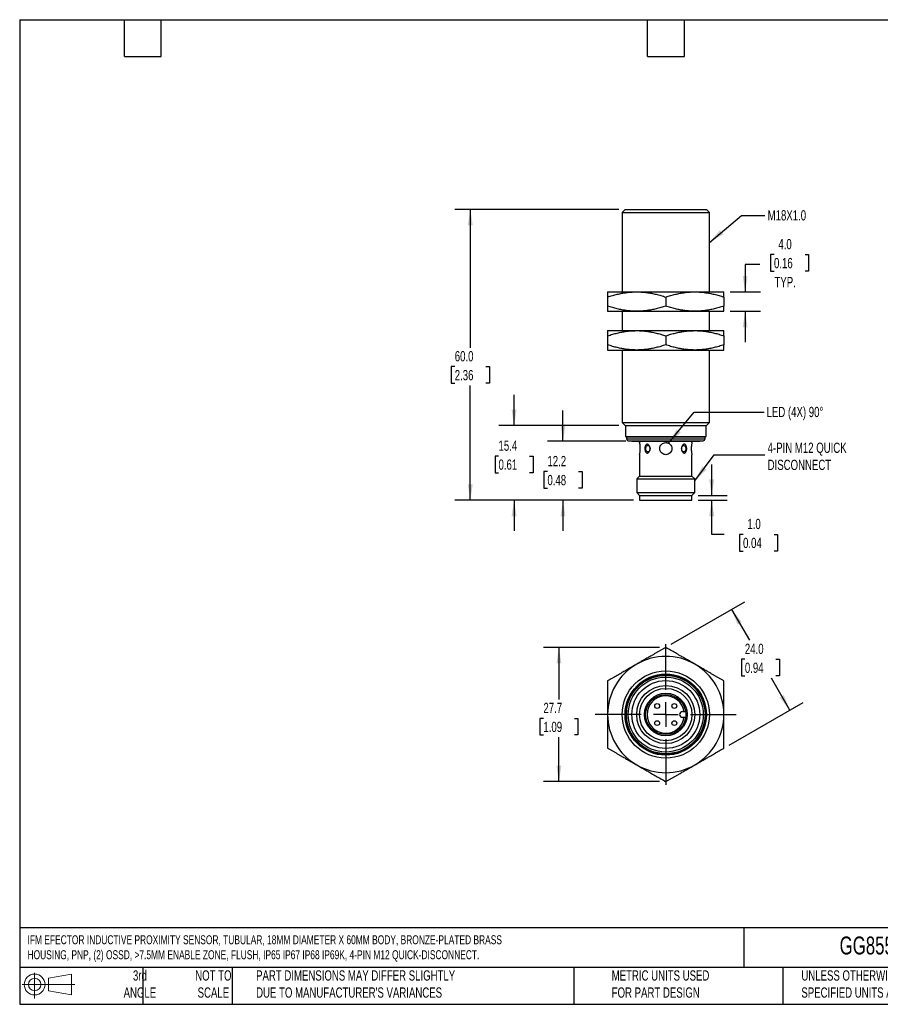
# Model space of a CAD drawing. Header units: millimetres. Extents: x 6 to 273, y 6 to 210.
# Tile 1 of 2: x 6 to 184, y 6 to 210. Entities that reach past the tile are written whole.
import ezdxf

# ---------------------------------------------------------------- set-up
doc = ezdxf.new("R2010")
doc.units = ezdxf.units.MM
doc.linetypes.add('CENTERX2', pattern=[20.32, 12.7, -2.54, 2.54, -2.54])
doc.layers.add('CENTER', color=40, linetype='CENTERX2')
doc.layers.add('DIMENSIONS', color=140, linetype='Continuous', lineweight=25)
doc.layers.add('TEXT', color=140, linetype='Continuous', lineweight=25)
doc.styles.add('SLDTEXTSTYLE0', font='TXT', dxfattribs={"width": 0.7})
doc.dimstyles.new('SLDDIMSTYLE0', dxfattribs={"dimtxt": 2.158008, "dimasz": 3.302, "dimexe": 0, "dimexo": 0.0625, "dimgap": 0.539502, "dimtad": 0, "dimtih": 1, "dimtoh": 1, "dimrnd": 1e-09, "dimzin": 4, "dimdsep": 46, "dimtxsty": 'SLDTEXTSTYLE0', "dimsah": 1, "dimcen": 0.09, "dimadec": 0, "dimazin": 1, "dimtfac": 1, "dimtmove": 0, "dimatfit": 0, "dimfxl": 0, "dimfrac": 2, "dimtolj": 1, "dimtzin": 12, "dimarcsym": 0})
doc.dimstyles.new('SLDDIMSTYLE1', dxfattribs={"dimtxt": 2.158008, "dimasz": 3.302, "dimexe": 0, "dimexo": 0.0625, "dimgap": 0.539502, "dimtad": 0, "dimtih": 1, "dimtoh": 1, "dimrnd": 1e-09, "dimzin": 12, "dimdsep": 46, "dimtxsty": 'SLDTEXTSTYLE0', "dimsah": 1, "dimcen": 0.09, "dimadec": 0, "dimazin": 3, "dimtfac": 1, "dimtmove": 0, "dimatfit": 0, "dimfxl": 0, "dimfrac": 2, "dimtolj": 1, "dimtzin": 12, "dimarcsym": 0})
doc.dimstyles.new('SLDDIMSTYLE2', dxfattribs={"dimtxt": 2.158008, "dimasz": 3.302, "dimexe": 0, "dimexo": 0.0625, "dimgap": 0.539502, "dimtad": 0, "dimtih": 1, "dimtoh": 1, "dimrnd": 1e-09, "dimzin": 4, "dimdsep": 46, "dimtxsty": 'SLDTEXTSTYLE0', "dimsah": 1, "dimcen": 0.09, "dimadec": 0, "dimazin": 1, "dimtfac": 1, "dimtofl": 0, "dimtmove": 0, "dimatfit": 3, "dimfxl": 0, "dimfrac": 2, "dimtolj": 1, "dimtzin": 12, "dimarcsym": 0})
doc.dimstyles.new('SLDDIMSTYLE3', dxfattribs={"dimtxt": 0.18, "dimasz": 3.302, "dimexe": 0, "dimexo": 0.0625, "dimgap": 0, "dimtad": 0, "dimtih": 1, "dimtoh": 1, "dimdec": 0, "dimrnd": 1e-09, "dimzin": 0, "dimdsep": 46, "dimtxsty": 'Standard', "dimsah": 1, "dimcen": 0.09, "dimadec": 0, "dimazin": 0, "dimtfac": 3.302, "dimtdec": 0, "dimtofl": 0, "dimtmove": 0, "dimatfit": 3, "dimfxl": 0, "dimfrac": 2, "dimtolj": 1, "dimtzin": 0, "dimarcsym": 0})
doc.dimstyles.new('SLDDIMSTYLE4', dxfattribs={"dimtxt": 2.158008, "dimasz": 3.302, "dimexe": 0, "dimexo": 0.0625, "dimgap": 0.539502, "dimtad": 0, "dimtih": 1, "dimtoh": 1, "dimrnd": 1e-09, "dimzin": 12, "dimdsep": 46, "dimtxsty": 'SLDTEXTSTYLE0', "dimsah": 1, "dimcen": 0.09, "dimadec": 0, "dimazin": 3, "dimtfac": 1, "dimtofl": 0, "dimtmove": 0, "dimatfit": 3, "dimfxl": 0, "dimfrac": 2, "dimtolj": 1, "dimtzin": 12, "dimarcsym": 0})

# ---------------------------------------------------------------- blocks, each defined once
blk = doc.blocks.new('Block11')
at = {"color": 7, "linetype": 'Continuous', "lineweight": 18}
for p, q in [((2.59, 5.31), (2.59, 0)), ((5.48, 4.17), (10.18, 5.03)), ((5.48, 1.6), (5.48, 4.17)), ((10.18, 5.03), (10.18, 0.73)), ((0, 2.88), (10.87, 2.88)), ((5.48, 1.6), (10.18, 0.73))]:
    blk.add_line(p, q, dxfattribs=at)
for radius in [2.15, 1.29]:
    blk.add_circle((2.59, 2.88), radius, dxfattribs=at)
blk = doc.blocks.new('Block12')
at = {"color": 7, "linetype": 'Continuous'}
blk.add_blockref('Block11', (0, 0), dxfattribs=at)
blk = doc.blocks.new('_D')
at = {"layer": 'DIMENSIONS'}
for p, q in [((149.1, 111.38), (149.1, 117.73)), ((146.3, 111.38), (152.27, 111.38)), ((146.3, 110.38), (152.27, 110.38)), ((149.1, 103.33), (149.1, 110.38)), ((151.68, 103.33), (149.1, 103.33)), ((155.57, 103.33), (154.84, 103.33)), ((154.84, 103.33), (154.84, 99.9)), ((161.98, 103.33), (162.71, 103.33)), ((162.71, 103.33), (162.71, 99.9)), ((154.84, 99.9), (155.57, 99.9)), ((162.71, 99.9), (161.98, 99.9))]:
    blk.add_line(p, q, dxfattribs=at)
for points in [[(149.1, 111.38), (149.61, 114.68), (148.59, 114.68)], [(149.1, 110.38), (148.59, 107.08), (149.61, 107.08)]]:
    blk.add_solid(points, dxfattribs=at)
at = {"layer": 'DIMENSIONS', "char_height": 2.117, "attachment_point": 1, "style": 'SLDTEXTSTYLE0'}
for s, insert in [('1.0', (156.47, 106.54)), ('0.04', (155.57, 102.63))]:
    blk.add_mtext(s, dxfattribs=dict(at, insert=insert))
blk = doc.blocks.new('_D_1')
at = {"layer": 'DIMENSIONS'}
for p, q in [((118.43, 122.58), (118.43, 128.93)), ((131.36, 122.58), (115.25, 122.58)), ((115.22, 116.31), (114.5, 116.31)), ((114.5, 116.31), (114.5, 112.88)), ((121.64, 116.31), (122.36, 116.31)), ((122.36, 116.31), (122.36, 112.88)), ((114.5, 112.88), (115.22, 112.88)), ((122.36, 112.88), (121.64, 112.88)), ((132.96, 110.38), (115.25, 110.38)), ((118.43, 110.38), (118.43, 104.03))]:
    blk.add_line(p, q, dxfattribs=at)
for points in [[(118.43, 122.58), (118.94, 125.88), (117.92, 125.88)], [(118.43, 110.38), (117.92, 107.08), (118.94, 107.08)]]:
    blk.add_solid(points, dxfattribs=at)
at = {"layer": 'DIMENSIONS', "char_height": 2.117, "attachment_point": 1, "style": 'SLDTEXTSTYLE0'}
for s, insert in [('12.2', (115.22, 119.52)), ('0.48', (115.22, 115.6))]:
    blk.add_mtext(s, dxfattribs=dict(at, insert=insert))
blk = doc.blocks.new('_D_2')
at = {"layer": 'DIMENSIONS'}
for p, q in [((108.34, 125.78), (108.34, 132.13)), ((129.98, 125.78), (105.16, 125.78)), ((105.13, 119.49), (104.41, 119.49)), ((104.41, 119.49), (104.41, 116.06)), ((111.54, 119.49), (112.27, 119.49)), ((112.27, 119.49), (112.27, 116.06)), ((104.41, 116.06), (105.13, 116.06)), ((112.27, 116.06), (111.54, 116.06)), ((132.96, 110.38), (105.16, 110.38)), ((108.34, 110.38), (108.34, 104.03))]:
    blk.add_line(p, q, dxfattribs=at)
for points in [[(108.34, 125.78), (108.85, 129.08), (107.83, 129.08)], [(108.34, 110.38), (107.83, 107.08), (108.85, 107.08)]]:
    blk.add_solid(points, dxfattribs=at)
at = {"layer": 'DIMENSIONS', "char_height": 2.117, "attachment_point": 1, "style": 'SLDTEXTSTYLE0'}
for s, insert in [('15.4', (105.13, 122.7)), ('0.61', (105.13, 118.79))]:
    blk.add_mtext(s, dxfattribs=dict(at, insert=insert))
blk = doc.blocks.new('_D_3')
at = {"layer": 'DIMENSIONS'}
for p, q in [((129.98, 170.38), (96.13, 170.38)), ((99.31, 170.38), (99.31, 141.86)), ((96.1, 137.95), (95.38, 137.95)), ((95.38, 137.95), (95.38, 134.52)), ((102.52, 137.95), (103.24, 137.95)), ((103.24, 137.95), (103.24, 134.52)), ((95.38, 134.52), (96.1, 134.52)), ((103.24, 134.52), (102.52, 134.52)), ((99.31, 110.38), (99.31, 134.04)), ((132.96, 110.38), (96.13, 110.38))]:
    blk.add_line(p, q, dxfattribs=at)
for points in [[(99.31, 170.38), (98.8, 167.08), (99.82, 167.08)], [(99.31, 110.38), (99.82, 113.68), (98.8, 113.68)]]:
    blk.add_solid(points, dxfattribs=at)
at = {"layer": 'DIMENSIONS', "char_height": 2.117, "attachment_point": 1, "style": 'SLDTEXTSTYLE0'}
for s, insert in [('60.0', (96.1, 141.16)), ('2.36', (96.1, 137.25))]:
    blk.add_mtext(s, dxfattribs=dict(at, insert=insert))
blk = doc.blocks.new('_D_4')
at = {"layer": 'DIMENSIONS'}
for p, q in [((161.96, 161.08), (161.23, 161.08)), ((161.23, 161.08), (161.23, 157.65)), ((168.37, 161.08), (169.1, 161.08)), ((169.1, 161.08), (169.1, 157.65)), ((159.06, 159.06), (156.01, 159.06)), ((156.01, 159.06), (156.01, 153.38)), ((161.23, 157.65), (161.96, 157.65)), ((169.1, 157.65), (168.37, 157.65)), ((152.9, 153.38), (159.18, 153.38)), ((152.9, 149.38), (159.18, 149.38)), ((156.01, 149.38), (156.01, 143.03))]:
    blk.add_line(p, q, dxfattribs=at)
for points in [[(156.01, 153.38), (156.51, 156.68), (155.5, 156.68)], [(156.01, 149.38), (155.5, 146.08), (156.51, 146.08)]]:
    blk.add_solid(points, dxfattribs=at)
at = {"layer": 'DIMENSIONS', "char_height": 2.117, "attachment_point": 1, "style": 'SLDTEXTSTYLE0'}
for s, insert in [('4.0', (162.86, 164.29)), ('0.16', (161.96, 160.38)), ('TYP.', (162.06, 156.46))]:
    blk.add_mtext(s, dxfattribs=dict(at, insert=insert))
blk = doc.blocks.new('_D_5')
at = {"layer": 'DIMENSIONS'}
for p, q in [((138.36, 80.01), (114.42, 80.01)), ((117.59, 80.01), (117.59, 69.28)), ((114.39, 65.36), (113.66, 65.36)), ((113.66, 65.36), (113.66, 61.93)), ((120.8, 65.36), (121.52, 65.36)), ((121.52, 65.36), (121.52, 61.93)), ((113.66, 61.93), (114.39, 61.93)), ((117.59, 52.3), (117.59, 61.45)), ((121.52, 61.93), (120.8, 61.93)), ((138.36, 52.3), (114.42, 52.3))]:
    blk.add_line(p, q, dxfattribs=at)
for points in [[(117.59, 80.01), (117.08, 76.71), (118.1, 76.71)], [(117.59, 52.3), (118.1, 55.6), (117.08, 55.6)]]:
    blk.add_solid(points, dxfattribs=at)
at = {"layer": 'DIMENSIONS', "char_height": 2.117, "attachment_point": 1, "style": 'SLDTEXTSTYLE0'}
for s, insert in [('27.7', (114.39, 68.57)), ('1.09', (114.39, 64.66))]:
    blk.add_mtext(s, dxfattribs=dict(at, insert=insert))
blk = doc.blocks.new('_D_6')
at = {"layer": 'DIMENSIONS'}
for p, q in [((140.73, 80.64), (155.96, 89.44)), ((153.21, 87.85), (156.9, 81.47)), ((155.95, 77.56), (155.22, 77.56)), ((155.22, 77.56), (155.22, 74.13)), ((162.36, 77.56), (163.09, 77.56)), ((163.09, 77.56), (163.09, 74.13)), ((155.22, 74.13), (155.95, 74.13)), ((165.21, 67.07), (161.41, 73.64)), ((163.09, 74.13), (162.36, 74.13)), ((152.73, 59.86), (167.96, 68.65))]:
    blk.add_line(p, q, dxfattribs=at)
for points in [[(153.21, 87.85), (154.42, 84.74), (155.3, 85.24)], [(165.21, 67.07), (164, 70.18), (163.12, 69.67)]]:
    blk.add_solid(points, dxfattribs=at)
at = {"layer": 'DIMENSIONS', "char_height": 2.117, "attachment_point": 1, "style": 'SLDTEXTSTYLE0'}
for s, insert in [('24.0', (155.95, 80.77)), ('0.94', (155.95, 76.86))]:
    blk.add_mtext(s, dxfattribs=dict(at, insert=insert))
blk = doc.blocks.new('SW_CENTERMARKSYMBOL_0')
at = {"layer": 'CENTER', "color": 0}
for p, q in [((0, 5.08), (0, 14.54)), ((0, 0), (0, 2.54)), ((-5.08, 0), (-14.54, 0)), ((0, 0), (-2.54, 0)), ((0, 0), (0, -2.54)), ((0, 0), (2.54, 0)), ((5.08, 0), (14.54, 0)), ((0, -5.08), (0, -14.54))]:
    blk.add_line(p, q, dxfattribs=at)

msp = doc.modelspace()

# ---------------------------------------------------------------- linework, layer by layer
for p, q in [((131.245, 170.378), (130.632, 169.765)), ((130.632, 169.765), (130.632, 153.378)), ((130.632, 169.765), (148.632, 169.765)), ((131.245, 170.378), (148.018, 170.378)), ((148.632, 169.765), (148.018, 170.378)), ((148.632, 153.378), (148.632, 169.765)), ((127.632, 153.378), (133.632, 153.378)), ((133.632, 153.378), (145.632, 153.378)), ((145.632, 153.378), (151.632, 153.378)), ((127.632, 152.307), (127.632, 150.45)), ((139.632, 152.307), (139.632, 150.45)), ((151.632, 152.307), (151.632, 150.45)), ((127.632, 149.378), (133.632, 149.378)), ((130.632, 149.378), (130.632, 145.378)), ((133.632, 149.378), (145.632, 149.378)), ((145.632, 149.378), (151.632, 149.378)), ((148.632, 145.378), (148.632, 149.378)), ((127.632, 145.378), (133.632, 145.378)), ((127.632, 144.307), (127.632, 142.45)), ((133.632, 145.378), (145.632, 145.378)), ((139.632, 144.307), (139.632, 142.45)), ((145.632, 145.378), (151.632, 145.378)), ((151.632, 144.307), (151.632, 142.45)), ((127.632, 141.378), (133.632, 141.378)), ((130.632, 141.378), (130.632, 126.392)), ((133.632, 141.378), (145.632, 141.378)), ((145.632, 141.378), (151.632, 141.378)), ((148.632, 126.392), (148.632, 141.378)), ((130.632, 126.392), (131.245, 125.778)), ((130.632, 126.392), (148.632, 126.392)), ((148.018, 125.778), (148.632, 126.392)), ((131.245, 125.778), (148.018, 125.778)), ((131.332, 125.778), (131.332, 123.498)), ((147.932, 123.498), (147.932, 125.778)), ((131.332, 123.498), (147.932, 123.498)), ((131.532, 123.478), (131.532, 123.041)), ((131.532, 123.478), (147.732, 123.478)), ((131.532, 123.041), (147.732, 123.041)), ((131.897, 122.643), (132.632, 122.578)), ((131.897, 122.643), (147.367, 122.643)), ((132.632, 122.578), (146.632, 122.578)), ((134.232, 122.578), (134.232, 122.262)), ((145.032, 122.262), (145.032, 122.578)), ((146.632, 122.578), (147.367, 122.643)), ((147.732, 123.041), (147.732, 123.478)), ((136.383, 121.094), (136.384, 121.058)), ((136.384, 121.058), (136.386, 120.985)), ((142.876, 121.028), (142.877, 121.067)), ((142.881, 120.963), (142.876, 121.028)), ((134.232, 119.778), (134.232, 115.378)), ((145.032, 115.378), (145.032, 119.778)), ((134.245, 115.378), (133.632, 114.765)), ((133.632, 114.765), (133.632, 111.992)), ((133.632, 114.765), (145.632, 114.765)), ((134.232, 115.378), (145.032, 115.378)), ((145.632, 114.765), (145.018, 115.378)), ((145.632, 111.992), (145.632, 114.765)), ((133.632, 111.992), (134.245, 111.378)), ((133.632, 111.992), (145.632, 111.992)), ((145.018, 111.378), (145.632, 111.992)), ((134.232, 111.378), (134.232, 110.378)), ((134.232, 111.378), (145.032, 111.378)), ((134.232, 110.378), (145.032, 110.378)), ((145.032, 110.378), (145.032, 111.378)), ((143.092, 66.753), (143.738, 66.753)), ((143.738, 65.553), (143.092, 65.553))]:
    msp.add_line(p, q)
at = {"flags": 128}
for points in [[(135.488, 121.028), (135.506, 121.213), (135.561, 121.383), (135.648, 121.524), (135.759, 121.625), (135.885, 121.677), (136.017, 121.677), (136.129, 121.634)], [(136.121, 120.418), (136.017, 120.379), (135.885, 120.379), (135.759, 120.432), (135.648, 120.533), (135.561, 120.674), (135.506, 120.844), (135.488, 121.028)], [(143.134, 121.634), (143.246, 121.677), (143.378, 121.677), (143.505, 121.625), (143.616, 121.524), (143.702, 121.383), (143.757, 121.213), (143.776, 121.028), (143.757, 120.844), (143.702, 120.674), (143.616, 120.533), (143.505, 120.432), (143.378, 120.379), (143.246, 120.379), (143.14, 120.42)]]:
    msp.add_lwpolyline(points, dxfattribs=at)
for centre, radius in [((139.632, 66.153), 9), ((139.632, 66.153), 8.386), ((139.632, 66.153), 8.3), ((139.632, 66.153), 8.1), ((139.632, 66.153), 7.735), ((139.632, 66.153), 7), ((139.632, 66.153), 6), ((139.632, 66.153), 5.4), ((139.632, 66.153), 4.4), ((139.632, 66.153), 4.15), ((137.864, 67.921), 0.5), ((141.399, 67.921), 0.5), ((137.864, 64.385), 0.5), ((141.399, 64.385), 0.5)]:
    msp.add_circle(centre, radius)
for centre, radius, start, end in [((131.63, 125.476), 2, 261.40912, 267.1697), ((131.932, 123.041), 0.4, 180, 265), ((147.332, 123.041), 0.4, 275, 0), ((147.633, 125.476), 2, 272.8303, 278.59088), ((139.632, 66.153), 12, 60, 120), ((139.632, 66.153), 12, 120, 180), ((139.632, 66.153), 12, 0, 60), ((139.632, 66.153), 3.85, 8.96576, 351.03424), ((139.632, 66.153), 12, 180, 240), ((143.092, 66.153), 0.6, 90, 270), ((139.632, 66.153), 12, 300, 0), ((139.632, 66.153), 12, 240, 300)]:
    msp.add_arc(centre, radius, start, end)
for points, knots in [([(127.632, 152.307), (127.801, 152.362), (128.136, 152.472), (128.638, 152.622), (129.134, 152.759), (129.625, 152.884), (130.114, 152.994), (130.689, 153.11), (131.353, 153.22), (132.11, 153.31), (132.869, 153.368), (133.378, 153.375), (133.632, 153.378)], [0, 0, 0, 0, 0.08655624, 0.17156739, 0.25522419, 0.33773688, 0.41933511, 0.50026758, 0.62550278, 0.7495215, 0.87504539, 1, 1, 1, 1]), ([(127.632, 153.378), (127.632, 153.377), (127.632, 153.376), (127.632, 153.361), (127.632, 153.338), (127.632, 153.295), (127.632, 153.218), (127.632, 153.081), (127.632, 152.885), (127.632, 152.625), (127.632, 152.414), (127.632, 152.307)], [0, 0, 0, 0, 0.0626627, 0.125246, 0.1879442, 0.2509489, 0.3758437, 0.5021047, 0.6638713, 0.8292593, 1, 1, 1, 1]), ([(133.632, 153.378), (133.759, 153.377), (134.013, 153.376), (134.395, 153.361), (134.776, 153.338), (135.282, 153.295), (135.913, 153.219), (136.741, 153.082), (137.647, 152.887), (138.637, 152.626), (139.297, 152.414), (139.632, 152.307)], [0, 0, 0, 0, 0.0626502, 0.1252211, 0.1879067, 0.2508987, 0.3749653, 0.5003769, 0.6626962, 0.8286532, 1, 1, 1, 1]), ([(139.632, 152.307), (139.801, 152.362), (140.136, 152.472), (140.638, 152.622), (141.134, 152.759), (141.625, 152.884), (142.113, 152.994), (142.689, 153.11), (143.353, 153.22), (144.11, 153.31), (144.869, 153.368), (145.378, 153.375), (145.632, 153.378)], [0, 0, 0, 0, 0.0865562, 0.1715674, 0.2552242, 0.3377369, 0.4193351, 0.5002676, 0.6255028, 0.7495215, 0.8750454, 1, 1, 1, 1]), ([(145.632, 153.378), (145.759, 153.377), (146.013, 153.376), (146.395, 153.361), (146.776, 153.338), (147.282, 153.295), (147.913, 153.219), (148.741, 153.082), (149.647, 152.887), (150.637, 152.626), (151.296, 152.414), (151.632, 152.307)], [0, 0, 0, 0, 0.0626502, 0.1252211, 0.1879067, 0.2508987, 0.3749653, 0.5003769, 0.6626962, 0.8286532, 1, 1, 1, 1]), ([(151.632, 152.307), (151.632, 152.362), (151.632, 152.471), (151.632, 152.62), (151.631, 152.758), (151.631, 152.881), (151.632, 152.992), (151.632, 153.108), (151.632, 153.219), (151.632, 153.31), (151.632, 153.368), (151.632, 153.375), (151.632, 153.378)], [0, 0, 0, 0, 0.0861359, 0.1707423, 0.254007, 0.3361369, 0.417358, 0.4979147, 0.6241672, 0.7490677, 0.8747588, 1, 1, 1, 1]), ([(133.632, 149.378), (133.505, 149.379), (133.25, 149.381), (132.869, 149.396), (132.487, 149.419), (131.981, 149.462), (131.35, 149.538), (130.522, 149.675), (129.616, 149.87), (128.627, 150.13), (127.967, 150.342), (127.632, 150.45)], [0, 0, 0, 0, 0.06265025, 0.1252211, 0.18790673, 0.25089872, 0.37496531, 0.50037693, 0.66269618, 0.8286532, 1, 1, 1, 1]), ([(127.632, 150.45), (127.632, 150.395), (127.632, 150.286), (127.632, 150.136), (127.632, 149.999), (127.632, 149.876), (127.632, 149.765), (127.632, 149.649), (127.632, 149.538), (127.632, 149.447), (127.632, 149.389), (127.632, 149.382), (127.632, 149.378)], [0, 0, 0, 0, 0.0861359, 0.1707423, 0.254007, 0.3361369, 0.417358, 0.4979147, 0.6241672, 0.7490677, 0.8747588, 1, 1, 1, 1]), ([(139.632, 150.45), (139.463, 150.395), (139.127, 150.285), (138.626, 150.135), (138.13, 149.997), (137.638, 149.873), (137.15, 149.762), (136.574, 149.647), (135.91, 149.537), (135.153, 149.447), (134.394, 149.389), (133.885, 149.382), (133.632, 149.378)], [0, 0, 0, 0, 0.08655624, 0.17156739, 0.25522419, 0.33773688, 0.41933511, 0.50026758, 0.62550278, 0.7495215, 0.87504539, 1, 1, 1, 1]), ([(145.632, 149.378), (145.505, 149.379), (145.25, 149.381), (144.869, 149.396), (144.487, 149.419), (143.981, 149.462), (143.35, 149.538), (142.522, 149.675), (141.616, 149.87), (140.627, 150.13), (139.967, 150.342), (139.632, 150.45)], [0, 0, 0, 0, 0.0626502, 0.1252211, 0.1879067, 0.2508987, 0.3749653, 0.5003769, 0.6626962, 0.8286532, 1, 1, 1, 1]), ([(151.632, 150.45), (151.463, 150.395), (151.127, 150.285), (150.626, 150.135), (150.13, 149.997), (149.638, 149.873), (149.15, 149.762), (148.574, 149.647), (147.91, 149.537), (147.153, 149.447), (146.394, 149.389), (145.885, 149.382), (145.632, 149.378)], [0, 0, 0, 0, 0.0865562, 0.1715674, 0.2552242, 0.3377369, 0.4193351, 0.5002676, 0.6255028, 0.7495215, 0.8750454, 1, 1, 1, 1]), ([(151.632, 149.378), (151.632, 149.379), (151.632, 149.381), (151.632, 149.396), (151.632, 149.419), (151.632, 149.462), (151.632, 149.538), (151.632, 149.676), (151.631, 149.871), (151.632, 150.131), (151.632, 150.343), (151.632, 150.45)], [0, 0, 0, 0, 0.0626627, 0.125246, 0.1879442, 0.2509489, 0.3758437, 0.5021047, 0.6638713, 0.8292593, 1, 1, 1, 1]), ([(127.632, 144.307), (127.801, 144.362), (128.136, 144.472), (128.638, 144.622), (129.134, 144.759), (129.625, 144.884), (130.114, 144.994), (130.689, 145.11), (131.353, 145.22), (132.11, 145.31), (132.869, 145.368), (133.378, 145.375), (133.632, 145.378)], [0, 0, 0, 0, 0.08655624, 0.17156739, 0.25522419, 0.33773688, 0.41933511, 0.50026758, 0.62550278, 0.7495215, 0.87504539, 1, 1, 1, 1]), ([(127.632, 145.378), (127.632, 145.377), (127.632, 145.376), (127.632, 145.361), (127.632, 145.338), (127.632, 145.295), (127.632, 145.218), (127.632, 145.081), (127.632, 144.885), (127.632, 144.625), (127.632, 144.414), (127.632, 144.307)], [0, 0, 0, 0, 0.0626627, 0.125246, 0.1879442, 0.2509489, 0.3758437, 0.5021047, 0.6638713, 0.8292593, 1, 1, 1, 1]), ([(133.632, 145.378), (133.759, 145.377), (134.013, 145.376), (134.395, 145.361), (134.776, 145.338), (135.282, 145.295), (135.913, 145.219), (136.741, 145.082), (137.647, 144.887), (138.637, 144.626), (139.297, 144.414), (139.632, 144.307)], [0, 0, 0, 0, 0.0626502, 0.1252211, 0.1879067, 0.2508987, 0.3749653, 0.5003769, 0.6626962, 0.8286532, 1, 1, 1, 1]), ([(139.632, 144.307), (139.801, 144.362), (140.136, 144.472), (140.638, 144.622), (141.134, 144.759), (141.625, 144.884), (142.113, 144.994), (142.689, 145.11), (143.353, 145.22), (144.11, 145.31), (144.869, 145.368), (145.378, 145.375), (145.632, 145.378)], [0, 0, 0, 0, 0.0865562, 0.1715674, 0.2552242, 0.3377369, 0.4193351, 0.5002676, 0.6255028, 0.7495215, 0.8750454, 1, 1, 1, 1]), ([(145.632, 145.378), (145.759, 145.377), (146.013, 145.376), (146.395, 145.361), (146.776, 145.338), (147.282, 145.295), (147.913, 145.219), (148.741, 145.082), (149.647, 144.887), (150.637, 144.626), (151.296, 144.414), (151.632, 144.307)], [0, 0, 0, 0, 0.0626502, 0.1252211, 0.1879067, 0.2508987, 0.3749653, 0.5003769, 0.6626962, 0.8286532, 1, 1, 1, 1]), ([(151.632, 144.307), (151.632, 144.362), (151.632, 144.471), (151.632, 144.62), (151.631, 144.758), (151.631, 144.881), (151.632, 144.992), (151.632, 145.108), (151.632, 145.219), (151.632, 145.31), (151.632, 145.368), (151.632, 145.375), (151.632, 145.378)], [0, 0, 0, 0, 0.0861359, 0.1707423, 0.254007, 0.3361369, 0.417358, 0.4979147, 0.6241672, 0.7490677, 0.8747588, 1, 1, 1, 1]), ([(133.632, 141.378), (133.505, 141.379), (133.25, 141.381), (132.869, 141.396), (132.487, 141.419), (131.981, 141.462), (131.35, 141.538), (130.522, 141.675), (129.616, 141.87), (128.627, 142.13), (127.967, 142.342), (127.632, 142.45)], [0, 0, 0, 0, 0.0626502, 0.1252211, 0.1879067, 0.2508987, 0.3749653, 0.5003769, 0.6626962, 0.8286532, 1, 1, 1, 1]), ([(127.632, 142.45), (127.632, 142.395), (127.632, 142.286), (127.632, 142.136), (127.632, 141.999), (127.632, 141.876), (127.632, 141.765), (127.632, 141.649), (127.632, 141.538), (127.632, 141.447), (127.632, 141.389), (127.632, 141.382), (127.632, 141.378)], [0, 0, 0, 0, 0.0861359, 0.1707423, 0.254007, 0.3361369, 0.417358, 0.4979147, 0.6241672, 0.7490677, 0.8747588, 1, 1, 1, 1]), ([(139.632, 142.45), (139.463, 142.395), (139.127, 142.285), (138.626, 142.135), (138.13, 141.997), (137.638, 141.873), (137.15, 141.762), (136.574, 141.647), (135.91, 141.537), (135.153, 141.447), (134.394, 141.389), (133.885, 141.382), (133.632, 141.378)], [0, 0, 0, 0, 0.0865562, 0.1715674, 0.2552242, 0.3377369, 0.4193351, 0.5002676, 0.6255028, 0.7495215, 0.8750454, 1, 1, 1, 1]), ([(145.632, 141.378), (145.505, 141.379), (145.25, 141.381), (144.869, 141.396), (144.487, 141.419), (143.981, 141.462), (143.35, 141.538), (142.522, 141.675), (141.616, 141.87), (140.627, 142.13), (139.967, 142.342), (139.632, 142.45)], [0, 0, 0, 0, 0.0626502, 0.1252211, 0.1879067, 0.2508987, 0.3749653, 0.5003769, 0.6626962, 0.8286532, 1, 1, 1, 1]), ([(151.632, 142.45), (151.463, 142.395), (151.127, 142.285), (150.626, 142.135), (150.13, 141.997), (149.638, 141.873), (149.15, 141.762), (148.574, 141.647), (147.91, 141.537), (147.153, 141.447), (146.394, 141.389), (145.885, 141.382), (145.632, 141.378)], [0, 0, 0, 0, 0.08655624, 0.17156739, 0.25522419, 0.33773688, 0.41933511, 0.50026758, 0.62550278, 0.7495215, 0.87504539, 1, 1, 1, 1]), ([(151.632, 141.378), (151.632, 141.379), (151.632, 141.381), (151.632, 141.396), (151.632, 141.419), (151.632, 141.462), (151.632, 141.538), (151.632, 141.676), (151.631, 141.871), (151.632, 142.131), (151.632, 142.343), (151.632, 142.45)], [0, 0, 0, 0, 0.0626627, 0.125246, 0.1879442, 0.2509489, 0.3758437, 0.5021047, 0.6638713, 0.8292593, 1, 1, 1, 1]), ([(134.232, 119.778), (134.234, 119.787), (134.239, 119.807), (134.277, 119.984), (134.329, 120.278), (134.37, 120.653), (134.384, 121.071), (134.363, 121.489), (134.317, 121.856), (134.267, 122.122), (134.234, 122.267), (134.235, 122.263), (134.236, 122.262)], [0, 0, 0, 0, 0.0851962, 0.1935986, 0.3004613, 0.4049562, 0.5098836, 0.6174417, 0.7256676, 0.8317027, 0.9360848, 1, 1, 1, 1]), ([(135.813, 121.965), (135.791, 121.956), (135.746, 121.939), (135.684, 121.902), (135.626, 121.859), (135.574, 121.809), (135.526, 121.753), (135.483, 121.692), (135.445, 121.626), (135.387, 121.503), (135.328, 121.307), (135.311, 121.12), (135.311, 120.944), (135.326, 120.769), (135.385, 120.552), (135.468, 120.382), (135.561, 120.255), (135.676, 120.151), (135.767, 120.112), (135.813, 120.092)], [0, 0, 0, 0, 0.0382493, 0.0756568, 0.1122837, 0.148195, 0.1834584, 0.2181426, 0.2523169, 0.28605, 0.3947717, 0.499398, 0.5001252, 0.5983942, 0.6994505, 0.7705065, 0.8438468, 0.9201318, 1, 1, 1, 1]), ([(135.813, 120.092), (135.836, 120.1), (135.881, 120.118), (135.947, 120.154), (136.01, 120.198), (136.069, 120.248), (136.124, 120.303), (136.175, 120.365), (136.222, 120.431), (136.293, 120.553), (136.369, 120.75), (136.403, 121.021), (136.373, 121.286), (136.295, 121.504), (136.194, 121.674), (136.083, 121.801), (135.954, 121.905), (135.861, 121.945), (135.813, 121.965)], [0, 0, 0, 0, 0.0382495, 0.0756572, 0.1122843, 0.1481959, 0.1834595, 0.2181439, 0.2523183, 0.2860517, 0.394774, 0.4994009, 0.5978189, 0.6990106, 0.7701573, 0.8435985, 0.9199985, 1, 1, 1, 1]), ([(138.382, 121.028), (138.382, 120.863), (138.415, 120.698), (138.54, 120.397), (138.634, 120.259), (138.863, 120.029), (139.002, 119.936), (139.228, 119.842), (139.308, 119.818), (139.469, 119.786), (139.55, 119.778), (139.797, 119.778), (139.96, 119.811), (140.264, 119.938), (140.401, 120.03), (140.632, 120.261), (140.724, 120.399), (140.849, 120.7), (140.882, 120.865), (140.882, 121.192), (140.849, 121.357), (140.723, 121.659), (140.631, 121.796), (140.4, 122.028), (140.262, 122.12), (140.035, 122.215), (139.956, 122.238), (139.796, 122.27), (139.713, 122.278), (139.467, 122.278), (139.302, 122.245), (139.002, 122.12), (138.863, 122.027), (138.633, 121.798), (138.54, 121.659), (138.415, 121.357), (138.382, 121.194), (138.382, 121.028)], [0, 0, 0, 0, 0.0625, 0.0625, 0.125, 0.125, 0.1875, 0.1875, 0.21875, 0.21875, 0.25, 0.25, 0.3125, 0.3125, 0.375, 0.375, 0.4375, 0.4375, 0.5, 0.5, 0.5625, 0.5625, 0.625, 0.625, 0.6875, 0.6875, 0.71875, 0.71875, 0.75, 0.75, 0.8125, 0.8125, 0.875, 0.875, 0.9375, 0.9375, 1, 1, 1, 1]), ([(143.45, 121.965), (143.427, 121.956), (143.382, 121.939), (143.316, 121.902), (143.254, 121.859), (143.194, 121.809), (143.139, 121.753), (143.088, 121.692), (143.042, 121.626), (142.97, 121.503), (142.894, 121.307), (142.871, 121.12), (142.871, 120.944), (142.891, 120.769), (142.969, 120.552), (143.07, 120.382), (143.181, 120.255), (143.309, 120.151), (143.402, 120.112), (143.45, 120.092)], [0, 0, 0, 0, 0.03824933, 0.07565679, 0.11228366, 0.14819503, 0.18345842, 0.21814265, 0.25231689, 0.28605005, 0.39477174, 0.49939803, 0.5001252, 0.59839416, 0.69945053, 0.77050646, 0.8438468, 0.92013181, 1, 1, 1, 1]), ([(143.45, 120.092), (143.473, 120.1), (143.517, 120.118), (143.579, 120.154), (143.637, 120.198), (143.69, 120.248), (143.738, 120.303), (143.781, 120.365), (143.819, 120.431), (143.877, 120.553), (143.935, 120.75), (143.96, 121.021), (143.938, 121.286), (143.878, 121.504), (143.796, 121.674), (143.703, 121.801), (143.588, 121.905), (143.497, 121.945), (143.45, 121.965)], [0, 0, 0, 0, 0.0382495, 0.0756572, 0.1122843, 0.1481959, 0.1834595, 0.2181439, 0.2523183, 0.2860517, 0.394774, 0.4994009, 0.5978189, 0.6990106, 0.7701573, 0.8435985, 0.9199985, 1, 1, 1, 1]), ([(145.028, 122.262), (145.029, 122.266), (145.032, 122.281), (145.004, 122.158), (144.956, 121.911), (144.908, 121.562), (144.881, 121.157), (144.888, 120.733), (144.926, 120.339), (144.977, 120.028), (145.022, 119.819), (145.029, 119.792), (145.032, 119.778)], [0, 0, 0, 0, 0.0417587, 0.1498261, 0.2576404, 0.3629033, 0.4672244, 0.5737147, 0.6821, 0.789171, 0.8945532, 1, 1, 1, 1]), ([(136.36, 120.799), (136.348, 120.755), (136.322, 120.661), (136.259, 120.546), (136.187, 120.46), (136.143, 120.433), (136.122, 120.42)], [0, 0, 0, 0, 0.23579901, 0.5006803, 0.76385021, 1, 1, 1, 1]), ([(136.128, 121.631), (136.137, 121.627), (136.167, 121.612), (136.229, 121.551), (136.297, 121.444), (136.346, 121.333), (136.359, 121.257), (136.363, 121.235)], [0, 0, 0, 0, 0.1049204, 0.3558716, 0.6236477, 0.887931, 1, 1, 1, 1]), ([(143.139, 120.422), (143.135, 120.424), (143.11, 120.434), (143.053, 120.486), (142.981, 120.584), (142.926, 120.701), (142.908, 120.786), (142.901, 120.819)], [0, 0, 0, 0, 0.0535676, 0.3044936, 0.5724174, 0.8344226, 1, 1, 1, 1]), ([(142.905, 121.271), (142.92, 121.32), (142.95, 121.417), (143.019, 121.53), (143.085, 121.603), (143.121, 121.623), (143.135, 121.631)], [0, 0, 0, 0, 0.2773967, 0.5531816, 0.8279488, 1, 1, 1, 1]), ([(139.632, 80.009), (139.463, 79.912), (139.127, 79.718), (138.626, 79.428), (138.13, 79.142), (137.638, 78.858), (137.15, 78.577), (136.574, 78.244), (135.91, 77.861), (135.153, 77.424), (134.394, 76.985), (133.885, 76.692), (133.632, 76.545)], [0, 0, 0, 0, 0.0865562, 0.1715674, 0.2552242, 0.3377369, 0.4193351, 0.5002676, 0.6255028, 0.7495215, 0.8750454, 1, 1, 1, 1]), ([(145.632, 76.545), (145.505, 76.619), (145.25, 76.766), (144.869, 76.986), (144.487, 77.206), (143.981, 77.498), (143.35, 77.863), (142.522, 78.341), (141.616, 78.863), (140.627, 79.435), (139.967, 79.816), (139.632, 80.009)], [0, 0, 0, 0, 0.0626502, 0.1252211, 0.1879067, 0.2508987, 0.3749653, 0.5003769, 0.6626962, 0.8286532, 1, 1, 1, 1]), ([(133.632, 76.545), (133.505, 76.472), (133.25, 76.325), (132.869, 76.105), (132.487, 75.884), (131.981, 75.592), (131.35, 75.228), (130.522, 74.75), (129.616, 74.227), (128.627, 73.656), (127.967, 73.275), (127.632, 73.081)], [0, 0, 0, 0, 0.0626502, 0.1252211, 0.1879067, 0.2508987, 0.3749653, 0.5003769, 0.6626962, 0.8286532, 1, 1, 1, 1]), ([(151.632, 73.081), (151.463, 73.179), (151.127, 73.372), (150.626, 73.662), (150.13, 73.948), (149.638, 74.232), (149.15, 74.514), (148.574, 74.846), (147.91, 75.23), (147.153, 75.667), (146.394, 76.105), (145.885, 76.399), (145.632, 76.545)], [0, 0, 0, 0, 0.08655624, 0.17156739, 0.25522419, 0.33773688, 0.41933511, 0.50026758, 0.62550278, 0.7495215, 0.87504539, 1, 1, 1, 1]), ([(127.632, 73.081), (127.632, 72.887), (127.632, 72.502), (127.632, 71.925), (127.632, 71.355), (127.632, 70.79), (127.632, 70.229), (127.632, 69.564), (127.632, 68.794), (127.632, 67.915), (127.632, 67.035), (127.632, 66.447), (127.632, 66.153)], [0, 0, 0, 0, 0.0861359, 0.1707423, 0.254007, 0.3361369, 0.417358, 0.4979147, 0.6241672, 0.7490677, 0.8747588, 1, 1, 1, 1]), ([(151.632, 66.153), (151.632, 66.3), (151.632, 66.594), (151.632, 67.034), (151.632, 67.475), (151.632, 68.061), (151.632, 68.794), (151.632, 69.752), (151.631, 70.798), (151.632, 71.936), (151.632, 72.696), (151.632, 73.081)], [0, 0, 0, 0, 0.0626627, 0.125246, 0.1879442, 0.2509489, 0.3758437, 0.5021047, 0.6638713, 0.8292593, 1, 1, 1, 1]), ([(127.632, 66.153), (127.632, 66.007), (127.632, 65.716), (127.632, 65.279), (127.632, 64.841), (127.632, 64.259), (127.632, 63.531), (127.632, 62.574), (127.632, 61.525), (127.632, 60.378), (127.632, 59.613), (127.632, 59.225)], [0, 0, 0, 0, 0.0621723, 0.1242996, 0.1865724, 0.2491786, 0.373204, 0.4984445, 0.6613819, 0.8279752, 1, 1, 1, 1]), ([(151.632, 59.225), (151.632, 59.421), (151.632, 59.809), (151.632, 60.39), (151.631, 60.964), (151.631, 61.533), (151.632, 62.098), (151.632, 62.764), (151.632, 63.531), (151.632, 64.404), (151.632, 65.277), (151.632, 65.862), (151.632, 66.153)], [0, 0, 0, 0, 0.0867902, 0.1720264, 0.2559011, 0.3386263, 0.420434, 0.501575, 0.626807, 0.7508379, 0.8757053, 1, 1, 1, 1]), ([(127.632, 59.225), (127.801, 59.127), (128.136, 58.934), (128.638, 58.644), (129.134, 58.358), (129.625, 58.074), (130.114, 57.792), (130.689, 57.46), (131.353, 57.076), (132.11, 56.639), (132.869, 56.201), (133.378, 55.907), (133.632, 55.761)], [0, 0, 0, 0, 0.0865562, 0.1715674, 0.2552242, 0.3377369, 0.4193351, 0.5002676, 0.6255028, 0.7495215, 0.8750454, 1, 1, 1, 1]), ([(145.632, 55.761), (145.759, 55.834), (146.013, 55.981), (146.395, 56.201), (146.776, 56.422), (147.282, 56.714), (147.913, 57.078), (148.741, 57.556), (149.647, 58.079), (150.637, 58.65), (151.296, 59.031), (151.632, 59.225)], [0, 0, 0, 0, 0.0626502, 0.1252211, 0.1879067, 0.2508987, 0.3749653, 0.5003769, 0.6626962, 0.8286532, 1, 1, 1, 1]), ([(133.632, 55.761), (133.759, 55.687), (134.013, 55.54), (134.395, 55.32), (134.776, 55.1), (135.282, 54.808), (135.913, 54.443), (136.741, 53.965), (137.647, 53.443), (138.637, 52.871), (139.297, 52.49), (139.632, 52.297)], [0, 0, 0, 0, 0.0626502, 0.1252211, 0.1879067, 0.2508987, 0.3749653, 0.5003769, 0.6626962, 0.8286532, 1, 1, 1, 1]), ([(139.632, 52.297), (139.801, 52.394), (140.136, 52.588), (140.638, 52.878), (141.134, 53.164), (141.625, 53.448), (142.113, 53.73), (142.689, 54.062), (143.353, 54.445), (144.11, 54.882), (144.869, 55.321), (145.378, 55.614), (145.632, 55.761)], [0, 0, 0, 0, 0.0865562, 0.1715674, 0.2552242, 0.3377369, 0.4193351, 0.5002676, 0.6255028, 0.7495215, 0.8750454, 1, 1, 1, 1])]:
    msp.add_open_spline(points, degree=3, knots=knots)
at = {"layer": 'TEXT'}
for p, q in [((6.35, 209.55), (273.05, 209.55)), ((6.35, 209.55), (6.35, 6.35)), ((27.94, 201.93), (27.94, 209.55)), ((35.56, 201.93), (35.56, 209.55)), ((135.89, 201.93), (135.89, 209.55)), ((143.51, 201.93), (143.51, 209.55)), ((27.94, 201.93), (35.56, 201.93)), ((135.89, 201.93), (143.51, 201.93)), ((273.05, 22.126), (6.35, 22.126)), ((155.759, 22.126), (155.759, 13.97)), ((273.05, 13.97), (6.35, 13.97)), ((31.75, 13.97), (31.75, 6.35)), ((50.212, 13.97), (50.212, 6.35)), ((120.646, 13.97), (120.646, 6.35)), ((163.78, 13.97), (163.78, 6.35)), ((6.35, 6.35), (273.05, 6.35))]:
    msp.add_line(p, q, dxfattribs=at)

# ---------------------------------------------------------------- block references
at = {"layer": 'CENTER'}
msp.add_blockref('SW_CENTERMARKSYMBOL_0', (139.632, 66.153), dxfattribs=at)
at = {"layer": 'TEXT'}
msp.add_blockref('Block12', (6.838, 7.554), dxfattribs=at)

# ---------------------------------------------------------------- texts
at = {"layer": 'DIMENSIONS', "attachment_point": 1, "style": 'SLDTEXTSTYLE0'}
for s, insert, char_height in [('M18X1.0', (160.649, 170.234), 2.1167), ('LED (4X) 90°', (160.435, 129.651), 2.11667), ('4-PIN M12 QUICK^JDISCONNECT', (160.649, 122.265), 2.11667)]:
    msp.add_mtext(s, dxfattribs=dict(at, insert=insert, char_height=char_height))
at = {"layer": 'TEXT', "style": 'SLDTEXTSTYLE0'}
for s, insert, char_height, attachment_point in [('IFM EFECTOR INDUCTIVE PROXIMITY SENSOR, TUBULAR, 18MM DIAMETER X 60MM BODY, BRONZE-PLATED BRASS ^JHOUSING, PNP, (2) OSSD, >7.5MM ENABLE ZONE, FLUSH, IP65 IP67 IP68 IP69K, 4-PIN M12 QUICK-DISCONNECT.', (7.966, 20.599), 1.852083, 1), ('GG855S', (175.502, 20.34), 3.7042, 1), ('3rd^JANGLE', (31.149, 13.364), 2.1167, 2), ('NOT TO^JSCALE', (46.304, 13.364), 2.11667, 2), ("PART DIMENSIONS MAY DIFFER SLIGHTLY ^JDUE TO MANUFACTURER'S VARIANCES", (55.119, 13.364), 2.11667, 1), ('METRIC UNITS USED ^JFOR PART DESIGN', (128.478, 13.364), 2.11667, 1), ('UNLESS OTHERWISE ^JSPECIFIED UNITS ARE:', (167.608, 13.364), 2.11667, 1)]:
    msp.add_mtext(s, dxfattribs=dict(at, insert=insert, char_height=char_height, attachment_point=attachment_point))

# ---------------------------------------------------------------- dimensions: what is measured, and where the dimension line sits
at = {"layer": 'DIMENSIONS'}
for base, p1, p2, angle, dimstyle, picture, middle in [((99.31, 170.378), (134.232, 110.378), (131.245, 170.378), 90, 'SLDDIMSTYLE2', '_D_3', (99.31, 137.949)), ((108.338, 125.778), (134.232, 110.378), (131.245, 125.778), 90, 'SLDDIMSTYLE1', '_D_2', (108.338, 119.493)), ((118.429, 122.578), (134.232, 110.378), (132.632, 122.578), 90, 'SLDDIMSTYLE1', '_D_1', (118.429, 116.306)), ((149.097, 110.378), (145.032, 111.378), (145.032, 110.378), 90, 'SLDDIMSTYLE0', '_D', (149.097, 103.331)), ((165.213, 67.066), (139.632, 80.009), (151.632, 59.225), 300, 'SLDDIMSTYLE2', '_D_6', (159.156, 77.556)), ((117.591, 52.297), (139.632, 80.009), (139.632, 52.297), 90, 'SLDDIMSTYLE4', '_D_5', (117.591, 65.362))]:
    dim = msp.add_linear_dim(base=base, p1=p1, p2=p2, angle=angle, dimstyle=dimstyle, dxfattribs=at)
    dim.commit()
    dim.dimension.update_dxf_attribs({"geometry": picture, "text_midpoint": middle, "dimtype": 160})
dim = msp.add_linear_dim(base=(156.005, 153.378), p1=(151.632, 149.378), p2=(151.632, 153.378), angle=90, text='<>\\PTYP.', dimstyle='SLDDIMSTYLE0', dxfattribs=at)
dim.commit()
dim.dimension.update_dxf_attribs({"geometry": '_D_4', "text_midpoint": (156.005, 159.06), "dimtype": 160})

# ---------------------------------------------------------------- leaders
for points in [[(148.632, 163.575), (155.25, 169.133), (160.079, 169.133)], [(140.211, 122.136), (145.494, 128.554), (159.913, 128.554)], [(145.632, 114.377), (149.637, 119.78), (160.079, 119.78)]]:
    msp.add_leader(points, dimstyle='SLDDIMSTYLE3', dxfattribs=at)

doc.saveas('drawing.dxf')
